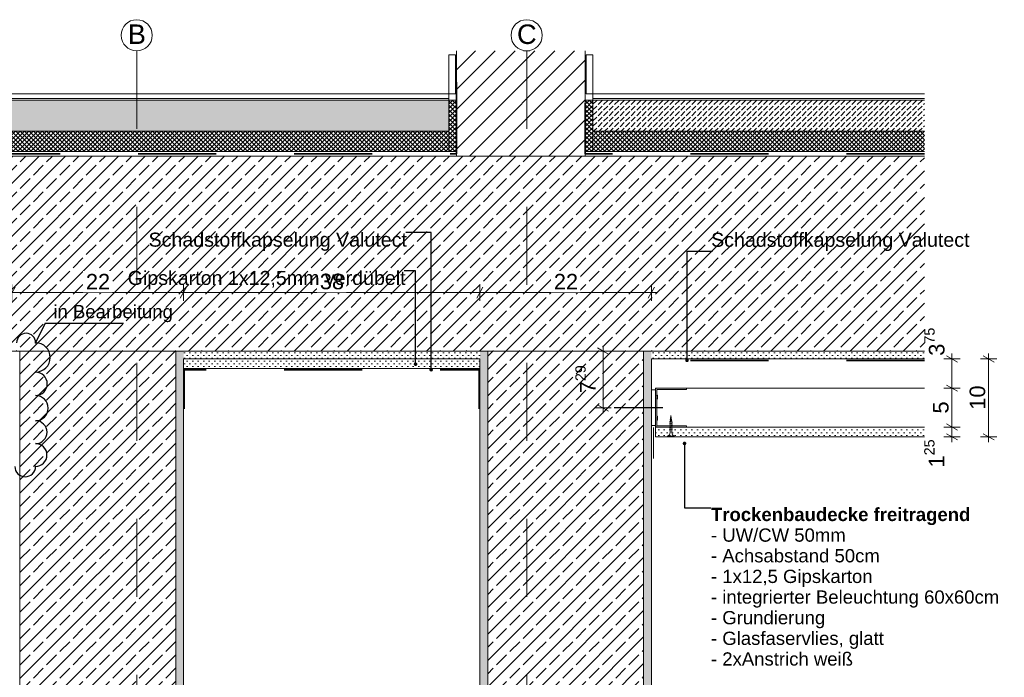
# Model space of a CAD drawing. Header units: metres. Extents: x 0 to 114, y 1 to 7.
# Tile 16 of 50: x 3.402 to 4.665, y 3.947 to 4.79. Entities that reach past the tile are written whole.
import ezdxf

# ---------------------------------------------------------------- set-up
doc = ezdxf.new("R2010")
doc.units = ezdxf.units.M
doc.header["$MEASUREMENT"] = 0
for name, pattern in [('Achse', [0.04, 0.02, -0.01, 0, -0.01]), ('Strichlinie eng', [0.023, 0.015, -0.008]), ('Wipeout_Contour', [1, 0, -1])]:
    doc.linetypes.add(name, pattern=pattern)
for name, color, linetype in [('152 - Bemaßung_ Beschriftung.Ausbau', 7, 'Continuous'), ('209 - Marker.Änderung', 7, 'Continuous'), ('301 - Elemente.Linie', 7, 'Continuous'), ('603 - Struktur.Bodenplatte_ Decke Roh', 7, 'Continuous'), ('605 - Struktur.Wand Innen', 7, 'Continuous'), ('608 - Struktur.Träger', 7, 'Continuous'), ('650 - Abdeckung.Fußboden Aufbau', 7, 'Continuous'), ('653 - Abdeckung.TB Verkofferung', 7, 'Continuous'), ('Neubau_301 - Elemente.Linie', 7, 'Continuous'), ('Neubau_651 - Abdeckung.Decke abgehängt_ bekleidet', 7, 'Continuous'), ('Neubau_653 - Abdeckung.TB Verkofferung', 7, 'Continuous'), ('Neubau_660 - Unterkonstruktion.Trockenbau', 7, 'Continuous')]:
    doc.layers.add(name, color=color, linetype=linetype)
doc.styles.add('ERSTELLTER_STIL_1', font='txt')
doc.styles.add('ERSTELLTER_STIL_2', font='txt')
doc.dimstyles.new('ERSTELLTER_STIL__1', dxfattribs={"dimtxt": 0.02, "dimasz": 0.01064, "dimexe": 0.18, "dimexo": 0.0625, "dimgap": 0, "dimtad": 1, "dimtih": 1, "dimtoh": 1, "dimzin": 0, "dimdsep": 46, "dimtxsty": 'ERSTELLTER_STIL_1', "dimblk": 'ARROWHEAD_2', "dimblk1": 'ARROWHEAD_2', "dimblk2": 'ARROWHEAD_2', "dimcen": 0.09, "dimse1": 1, "dimse2": 1, "dimclrd": 7, "dimclre": 7, "dimclrt": 7, "dimazin": 0, "dimtfac": 1, "dimtdec": 4, "dimtmove": 0, "dimatfit": 3, "dimfxl": 1, "dimtolj": 1, "dimtzin": 0, "dimarcsym": 0})
doc.dimstyles.new('ERSTELLTER_STIL__2', dxfattribs={"dimtxt": 0.02, "dimasz": 0.01064, "dimexe": 0.18, "dimexo": 0.0625, "dimgap": 0, "dimtad": 1, "dimzin": 0, "dimdsep": 46, "dimtxsty": 'ERSTELLTER_STIL_1', "dimblk": 'ARROWHEAD_2', "dimblk1": 'ARROWHEAD_2', "dimblk2": 'ARROWHEAD_2', "dimcen": 0.09, "dimse1": 1, "dimse2": 1, "dimclrd": 7, "dimclre": 7, "dimclrt": 7, "dimazin": 0, "dimtfac": 1, "dimtdec": 4, "dimtmove": 0, "dimatfit": 3, "dimfxl": 1, "dimtolj": 1, "dimtzin": 0, "dimarcsym": 0})
doc.dimstyles.new('ERSTELLTER_STIL__3', dxfattribs={"dimtxt": 0.18, "dimasz": 0.00912, "dimexe": 0.18, "dimexo": 0.0625, "dimgap": 0, "dimtad": 0, "dimtih": 1, "dimtoh": 1, "dimdec": 4, "dimzin": 0, "dimdsep": 46, "dimcen": 0.09, "dimadec": 0, "dimazin": 0, "dimtfac": 1, "dimtdec": 4, "dimtmove": 0, "dimatfit": 3, "dimldrblk": 'ARROWHEAD_11', "dimfxl": 1, "dimtolj": 1, "dimtzin": 0, "dimarcsym": 0})
pattern_1 = [(45, (0, 0), (-0.0028284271, 0.0028284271), []), (135, (0, 0), (0.0028284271, 0.0028284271), [])]
pattern_2 = [(45, (0, 0), (-0.003535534, 0.003535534), [0, -0.005])]
pattern_3 = [(45, (0, 0), (-0.01697056, 0.01697056), []), (45, (-0.008485, 0.008485), (-0.01697056, 0.01697056), [0.018, -0.006])]
pattern_4 = [(45, (0, 0), (-0.007071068, 0.007071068), [0.0075, -0.0025]), (45, (3e-18, 0.007071), (-0.007071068, 0.007071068), [0.0075, -0.0025])]

# ---------------------------------------------------------------- blocks, each defined once
blk = doc.blocks.new('*D228')
at = {"layer": '152 - Bemaßung_ Beschriftung.Ausbau', "color": 7, "linetype": 'Continuous', "lineweight": 5}
for p, q in [((3.3961, 4.447), (3.388, 4.433)), ((3.3921, 4.4295), (3.3921, 4.4505)), ((3.6161, 4.447), (3.608, 4.433)), ((3.6121, 4.4295), (3.6121, 4.4505)), ((3.3852, 4.44), (3.3921, 4.44)), ((3.3921, 4.44), (3.6121, 4.44))]:
    blk.add_line(p, q, dxfattribs=at)
at = {"color": 254, "linetype": 'Wipeout_Contour', "lineweight": 0, "ltscale": 22.746156}
blk.add_wipeout([(3.4831, 4.4403), (3.521, 4.4403), (3.521, 4.4677), (3.4831, 4.4677)], dxfattribs=at).dxf.layer = '152 - Bemaßung_ Beschriftung.Ausbau'
at = {"layer": '152 - Bemaßung_ Beschriftung.Ausbau', "color": 7, "lineweight": 5, "insert": (3.4869, 4.444), "char_height": 0.02, "attachment_point": 7, "style": 'ERSTELLTER_STIL_1'}
blk.add_mtext('\\A1;{\\pql;\\fArial|b0|i0|c0|p38;22}', dxfattribs=at)
blk = doc.blocks.new('ARROWHEAD_2')
at = {"color": 0, "linetype": 'Continuous', "lineweight": 0}
for p, q in [((0, 0), (-1, 0)), ((-0.38, -0.66), (0.38, 0.66))]:
    blk.add_line(p, q, dxfattribs=at)
blk = doc.blocks.new('*D229')
at = {"layer": '152 - Bemaßung_ Beschriftung.Ausbau', "color": 7, "linetype": 'Continuous', "lineweight": 5}
for p, q in [((3.6161, 4.447), (3.608, 4.433)), ((3.6121, 4.4295), (3.6121, 4.4505)), ((3.9961, 4.447), (3.988, 4.433)), ((3.9921, 4.4295), (3.9921, 4.4505)), ((3.6121, 4.44), (3.9921, 4.44))]:
    blk.add_line(p, q, dxfattribs=at)
at = {"color": 254, "linetype": 'Wipeout_Contour', "lineweight": 0, "ltscale": 23.504092}
blk.add_wipeout([(3.7831, 4.4403), (3.821, 4.4403), (3.821, 4.4677), (3.7831, 4.4677)], dxfattribs=at).dxf.layer = '152 - Bemaßung_ Beschriftung.Ausbau'
at = {"layer": '152 - Bemaßung_ Beschriftung.Ausbau', "color": 7, "lineweight": 5, "insert": (3.7869, 4.444), "char_height": 0.02, "attachment_point": 7, "style": 'ERSTELLTER_STIL_1'}
blk.add_mtext('\\A1;{\\pql;\\fArial|b0|i0|c0|p38;38}', dxfattribs=at)
blk = doc.blocks.new('*D230')
at = {"layer": '152 - Bemaßung_ Beschriftung.Ausbau', "color": 7, "linetype": 'Continuous', "lineweight": 5}
for p, q in [((3.9961, 4.447), (3.988, 4.433)), ((3.9921, 4.4295), (3.9921, 4.4505)), ((4.208, 4.433), (4.2161, 4.447)), ((4.2121, 4.4295), (4.2121, 4.4505)), ((3.9921, 4.44), (4.2121, 4.44)), ((4.2121, 4.44), (4.2189, 4.44))]:
    blk.add_line(p, q, dxfattribs=at)
at = {"color": 254, "linetype": 'Wipeout_Contour', "lineweight": 0, "ltscale": 24.297724}
blk.add_wipeout([(4.0831, 4.4403), (4.121, 4.4403), (4.121, 4.4677), (4.0831, 4.4677)], dxfattribs=at).dxf.layer = '152 - Bemaßung_ Beschriftung.Ausbau'
at = {"layer": '152 - Bemaßung_ Beschriftung.Ausbau', "color": 7, "lineweight": 5, "insert": (4.0869, 4.444), "char_height": 0.02, "attachment_point": 7, "style": 'ERSTELLTER_STIL_1'}
blk.add_mtext('\\A1;{\\pql;\\fArial|b0|i0|c0|p38;22}', dxfattribs=at)
blk = doc.blocks.new('*D231')
at = {"layer": '152 - Bemaßung_ Beschriftung.Ausbau', "color": 7, "linetype": 'Continuous', "lineweight": 5}
for p, q in [((4.6078, 4.2675), (4.5868, 4.2675)), ((4.5903, 4.2715), (4.6043, 4.2635)), ((4.5973, 4.255), (4.5973, 4.2675)), ((4.6078, 4.255), (4.5868, 4.255)), ((4.5903, 4.259), (4.6043, 4.251)), ((4.5973, 4.2482), (4.5973, 4.255))]:
    blk.add_line(p, q, dxfattribs=at)
at = {"layer": '152 - Bemaßung_ Beschriftung.Ausbau', "color": 7, "lineweight": 5, "insert": (4.5935, 4.2157), "char_height": 0.02, "attachment_point": 7, "rotation": 90, "style": 'ERSTELLTER_STIL_1'}
blk.add_mtext('\\A1;{\\pql;\\fArial|b0|i0|c0|p38;1\\fArial|b0|i0|c0|p38;\\A1{\\H.66x;\\S25^  ;}}', dxfattribs=at)
blk = doc.blocks.new('*D232')
at = {"layer": '152 - Bemaßung_ Beschriftung.Ausbau', "color": 7, "linetype": 'Continuous', "lineweight": 5}
for p, q in [((4.5903, 4.3215), (4.6043, 4.3135)), ((4.6078, 4.3175), (4.5868, 4.3175)), ((4.5973, 4.2675), (4.5973, 4.3175)), ((4.6078, 4.2675), (4.5868, 4.2675)), ((4.5903, 4.2715), (4.6043, 4.2635))]:
    blk.add_line(p, q, dxfattribs=at)
at = {"layer": '152 - Bemaßung_ Beschriftung.Ausbau', "color": 7, "lineweight": 5, "insert": (4.5933, 4.2849), "char_height": 0.02, "attachment_point": 7, "rotation": 90, "style": 'ERSTELLTER_STIL_1'}
blk.add_mtext('\\A1;{\\pql;\\fArial|b0|i0|c0|p38;5}', dxfattribs=at)
blk = doc.blocks.new('*D233')
at = {"layer": '152 - Bemaßung_ Beschriftung.Ausbau', "color": 7, "linetype": 'Continuous', "lineweight": 5}
for p, q in [((4.6043, 4.351), (4.5903, 4.359)), ((4.5973, 4.355), (4.5973, 4.3618)), ((4.6078, 4.355), (4.5868, 4.355)), ((4.5973, 4.3175), (4.5973, 4.355)), ((4.5903, 4.3215), (4.6043, 4.3135)), ((4.6078, 4.3175), (4.5868, 4.3175))]:
    blk.add_line(p, q, dxfattribs=at)
at = {"layer": '152 - Bemaßung_ Beschriftung.Ausbau', "color": 7, "lineweight": 5, "insert": (4.5936, 4.359), "char_height": 0.02, "attachment_point": 7, "rotation": 90, "style": 'ERSTELLTER_STIL_1'}
blk.add_mtext('\\A1;{\\pql;\\fArial|b0|i0|c0|p38;3\\fArial|b0|i0|c0|p38;\\A1{\\H.66x;\\S75^  ;}}', dxfattribs=at)
blk = doc.blocks.new('*D234')
at = {"layer": '152 - Bemaßung_ Beschriftung.Ausbau', "color": 7, "linetype": 'Continuous', "lineweight": 5}
for p, q in [((4.6513, 4.351), (4.6373, 4.359)), ((4.6443, 4.355), (4.6443, 4.3618)), ((4.6548, 4.355), (4.6338, 4.355)), ((4.6443, 4.255), (4.6443, 4.355)), ((4.6548, 4.255), (4.6338, 4.255)), ((4.6373, 4.259), (4.6513, 4.251)), ((4.6443, 4.2482), (4.6443, 4.255))]:
    blk.add_line(p, q, dxfattribs=at)
at = {"layer": '152 - Bemaßung_ Beschriftung.Ausbau', "color": 7, "lineweight": 5, "insert": (4.6403, 4.2898), "char_height": 0.02, "attachment_point": 7, "rotation": 90, "style": 'ERSTELLTER_STIL_1'}
blk.add_mtext('\\A1;{\\pql;\\fArial|b0|i0|c0|p38;10}', dxfattribs=at)
blk = doc.blocks.new('*D235')
at = {"layer": '152 - Bemaßung_ Beschriftung.Ausbau', "color": 7, "linetype": 'Continuous', "lineweight": 5}
for p, q in [((4.157, 4.361), (4.143, 4.369)), ((4.15, 4.365), (4.15, 4.3718)), ((4.1605, 4.365), (4.1395, 4.365)), ((4.15, 4.2921), (4.15, 4.365)), ((4.143, 4.2961), (4.157, 4.288)), ((4.1605, 4.2921), (4.1395, 4.2921)), ((4.15, 4.2852), (4.15, 4.2921))]:
    blk.add_line(p, q, dxfattribs=at)
at = {"layer": '152 - Bemaßung_ Beschriftung.Ausbau', "color": 7, "lineweight": 5, "insert": (4.1462, 4.3109), "char_height": 0.02, "attachment_point": 7, "rotation": 90, "style": 'ERSTELLTER_STIL_1'}
blk.add_mtext('\\A1;{\\pql;\\fArial|b0|i0|c0|p38;7\\fArial|b0|i0|c0|p38;\\A1{\\H.66x;\\S29^  ;}}', dxfattribs=at)
blk = doc.blocks.new('ARROWHEAD_11')
at = {"color": 0, "linetype": 'Continuous', "lineweight": 0}
blk.add_line((0, 0), (-1, 0), dxfattribs=at)
at = {"color": 0, "linetype": 'Continuous', "lineweight": 0, "const_width": 0.25, "flags": 128}
blk.add_lwpolyline([(-0.125, 0, 1), (0.125, 0, 1)], format="xyb", close=True, dxfattribs=at)

msp = doc.modelspace()

# ---------------------------------------------------------------- hatches: boundary and pattern name
at = {"layer": '650 - Abdeckung.Fußboden Aufbau', "linetype": 'Continuous', "lineweight": 5}
h = msp.add_hatch(dxfattribs=at)
h.set_pattern_fill('Beton__unbewehrt_0010', color=1, style=0, pattern_type=2)
h.set_pattern_definition(pattern_4)
h.paths.add_polyline_path([(3.9521, 4.687), (3.9521, 4.647), (1.3541, 4.647), (1.3541, 4.687)])
h = msp.add_hatch(dxfattribs=at)
h.set_pattern_fill('Dämmung__hart_2_0010', color=1, style=0, pattern_type=2)
h.set_pattern_definition(pattern_1)
h.paths.add_polyline_path([(3.9621, 4.621), (3.9521, 4.621), (3.9521, 4.687), (3.9621, 4.687)])
h = msp.add_hatch(dxfattribs=at)
h.set_pattern_fill('Dämmung__hart_2_0010', color=1, style=0, pattern_type=2)
h.set_pattern_definition(pattern_1)
h.paths.add_polyline_path([(4.1271, 4.621), (4.1371, 4.621), (4.1371, 4.687), (4.1271, 4.687)])
h = msp.add_hatch(dxfattribs=at)
h.set_pattern_fill('Beton__unbewehrt_0010', color=1, style=0, pattern_type=2)
h.set_pattern_definition(pattern_4)
h.paths.add_polyline_path([(4.1371, 4.687), (4.1371, 4.647), (4.5621, 4.647), (4.5621, 4.687)])
at = {"layer": 'Neubau_651 - Abdeckung.Decke abgehängt_ bekleidet', "linetype": 'Continuous', "lineweight": 5}
h = msp.add_hatch(dxfattribs=at)
h.set_pattern_fill('Gips_0010', style=0, pattern_type=2)
h.set_pattern_definition(pattern_2)
h.paths.add_polyline_path([(4.5621, 4.2675), (4.2171, 4.2675), (4.2171, 4.255), (4.5621, 4.255)])
at = {"layer": 'Neubau_653 - Abdeckung.TB Verkofferung', "linetype": 'Continuous', "lineweight": 5}
h = msp.add_hatch(dxfattribs=at)
h.set_pattern_fill('Gips_0010', style=0, pattern_type=2)
h.set_pattern_definition(pattern_2)
h.paths.add_polyline_path([(3.6121, 4.3425), (3.9921, 4.3425), (3.9921, 4.355), (3.6121, 4.355)])

# ---------------------------------------------------------------- linework, layer by layer
at = {"layer": '301 - Elemente.Linie', "color": 92, "linetype": 'Strichlinie eng', "lineweight": 35, "true_color": 0x00be00, "flags": 128}
for points in [[(4.5621, 4.3531), (4.2135, 4.3531), (4.2135, 4.3031)], [(3.9911, 4.2911), (3.9911, 4.3411), (3.613, 4.3411), (3.613, 4.2911)]]:
    msp.add_lwpolyline(points, dxfattribs=at)
at = {"layer": '301 - Elemente.Linie', "color": 160, "linetype": 'Continuous', "lineweight": 9, "true_color": 0x3232ff}
msp.add_circle((3.5521, 4.77), 0.02, dxfattribs=at)
at = {"layer": '603 - Struktur.Bodenplatte_ Decke Roh', "color": 7, "linetype": 'Continuous', "lineweight": 5}
for p, q in [((3.9921, 4.355), (3.6121, 4.355)), ((4.5621, 4.355), (4.2121, 4.355))]:
    msp.add_line(p, q, dxfattribs=at)
at = {"layer": '605 - Struktur.Wand Innen', "color": 1, "linetype": 'Continuous', "lineweight": 13, "flags": 128}
for points in [[(3.9521, 4.695), (3.9521, 4.647)], [(4.1371, 4.695), (4.1371, 4.647)]]:
    msp.add_lwpolyline(points, dxfattribs=at)
at = {"layer": '608 - Struktur.Träger', "color": 7, "linetype": 'Continuous', "lineweight": 5}
for p, q in [((3.6121, 4.355), (3.6121, 3.705)), ((3.9921, 4.355), (3.9921, 3.715)), ((4.2121, 4.355), (4.2121, 4.2945)), ((4.2121, 4.255), (4.2121, 3.705))]:
    msp.add_line(p, q, dxfattribs=at)
at = {"layer": '608 - Struktur.Träger', "color": 7, "linetype": 'Continuous', "lineweight": 5, "flags": 128}
msp.add_lwpolyline([(4.2121, 4.2945), (4.2121, 4.2675), (4.2121, 4.255)], dxfattribs=at)
at = {"layer": '650 - Abdeckung.Fußboden Aufbau', "color": 1, "linetype": 'Continuous', "lineweight": 13}
for p, q in [((1.3541, 4.695), (3.9521, 4.695)), ((1.3541, 4.689), (3.9521, 4.689)), ((1.3541, 4.687), (3.9521, 4.687)), ((4.5621, 4.695), (4.1371, 4.695)), ((4.5621, 4.689), (4.1371, 4.689)), ((4.5621, 4.687), (4.1371, 4.687)), ((1.3541, 4.647), (3.9521, 4.647)), ((4.5621, 4.647), (4.1371, 4.647))]:
    msp.add_line(p, q, dxfattribs=at)
at = {"layer": '650 - Abdeckung.Fußboden Aufbau', "color": 1, "linetype": 'Continuous', "lineweight": 9, "flags": 128}
for points in [[(3.9621, 4.621), (3.9521, 4.621), (3.9521, 4.687), (3.9621, 4.687)], [(4.1271, 4.621), (4.1371, 4.621), (4.1371, 4.687), (4.1271, 4.687)]]:
    msp.add_lwpolyline(points, close=True, dxfattribs=at)
at = {"layer": '653 - Abdeckung.TB Verkofferung', "color": 1, "linetype": 'Continuous', "lineweight": 13}
msp.add_line((4.2146, 4.2271), (4.2146, 4.2671), dxfattribs=at)
at = {"layer": 'Neubau_651 - Abdeckung.Decke abgehängt_ bekleidet', "color": 1, "linetype": 'Continuous', "lineweight": 5}
for p, q in [((4.5621, 4.3175), (4.2171, 4.3175)), ((4.2171, 4.3175), (4.2171, 4.255)), ((4.5621, 4.2675), (4.2171, 4.2675)), ((4.5621, 4.255), (4.2171, 4.255))]:
    msp.add_line(p, q, dxfattribs=at)
at = {"layer": 'Neubau_653 - Abdeckung.TB Verkofferung', "color": 1, "linetype": 'Continuous', "lineweight": 9, "flags": 128}
msp.add_lwpolyline([(3.6121, 4.3425), (3.9921, 4.3425), (3.9921, 4.355), (3.6121, 4.355)], close=True, dxfattribs=at)
at = {"layer": 'Neubau_660 - Unterkonstruktion.Trockenbau', "color": 1, "linetype": 'Continuous', "lineweight": 5}
for p, q in [((4.2391, 4.2728), (4.2351, 4.2718)), ((4.2391, 4.2702), (4.2351, 4.2692)), ((4.2391, 4.2676), (4.2351, 4.2666)), ((4.2387, 4.2752), (4.2353, 4.2744)), ((4.2383, 4.2774), (4.2357, 4.2769)), ((4.238, 4.2796), (4.2362, 4.2794)), ((4.2413, 4.256), (4.2328, 4.256)), ((4.2391, 4.265), (4.2351, 4.264))]:
    msp.add_line(p, q, dxfattribs=at)
at = {"layer": 'Neubau_660 - Unterkonstruktion.Trockenbau', "color": 1, "linetype": 'Continuous', "lineweight": 5, "flags": 128}
msp.add_lwpolyline([(4.2171, 4.3155), (4.2121, 4.3155), (4.2121, 4.2695), (4.2171, 4.2695)], close=True, dxfattribs=at)
for points in [[(4.2571, 4.2675), (4.2191, 4.2675, -0.414214), (4.2171, 4.2695), (4.2171, 4.275, -0.156603), (4.2177, 4.2771, 0.156603), (4.2181, 4.2781), (4.2181, 4.2799, 0.156603), (4.2177, 4.2809, -0.156603), (4.2171, 4.283), (4.2171, 4.302, -0.156603), (4.2177, 4.3041, 0.156603), (4.2181, 4.3051), (4.2181, 4.3069, 0.156603), (4.2177, 4.3079, -0.156603), (4.2171, 4.31), (4.2171, 4.3155, -0.414214), (4.2191, 4.3175), (4.2571, 4.3175), (4.2571, 4.3158), (4.2191, 4.3158, 0.414214), (4.2188, 4.3155), (4.2188, 4.31, 0.156603), (4.2192, 4.309, -0.156603), (4.2198, 4.3069), (4.2198, 4.3051, -0.156603), (4.2192, 4.303, 0.156603), (4.2188, 4.302), (4.2188, 4.283, 0.156603), (4.2192, 4.282, -0.156603), (4.2198, 4.2799), (4.2198, 4.2781, -0.156603), (4.2192, 4.276, 0.156603), (4.2188, 4.275), (4.2188, 4.2695, 0.414214), (4.2191, 4.2693), (4.2571, 4.2693)], [(4.2359, 4.2731), (4.2359, 4.2605, -0.304192), (4.2328, 4.256), (4.2328, 4.255), (4.2413, 4.255), (4.2413, 4.256, -0.304191), (4.2382, 4.2605), (4.2382, 4.2731), (4.2371, 4.2822)]]:
    msp.add_lwpolyline(points, format="xyb", close=True, dxfattribs=at)

# ---------------------------------------------------------------- texts
at = {"layer": '152 - Bemaßung_ Beschriftung.Ausbau', "color": 160, "linetype": 'Continuous', "lineweight": 9, "true_color": 0x3232ff, "char_height": 0.025, "attachment_point": 4, "style": 'ERSTELLTER_STIL_1'}
for s, insert in [('\\A1;{\\pql;\\fArial|b0|i0|c0|p38;B}', (3.5406, 4.7714)), ('\\A1;{\\pql;\\fArial|b0|i0|c0|p38;C}', (4.0397, 4.7712))]:
    msp.add_mtext(s, dxfattribs=dict(at, insert=insert))
at = {"layer": '152 - Bemaßung_ Beschriftung.Ausbau', "color": 7, "linetype": 'Continuous', "lineweight": 9, "insert": (4.2884, 4.164), "char_height": 0.017, "attachment_point": 1, "line_spacing_factor": 0.934166, "style": 'ERSTELLTER_STIL_2'}
msp.add_mtext('\\A1;{\\pql;\\fArial|b1|i0|c0|p38;Trockenbaudecke freitragend\\P\\pql;\\fArial|b0|i0|c0|p38;- UW/CW 50mm\\P\\pql;\\fArial|b0|i0|c0|p38;- \\fArial|b0|i0|c0|p38;Achsabstand \\fArial|b0|i0|c0|p38;50cm\\P\\pql;\\fArial|b0|i0|c0|p38;- 1x12,5 Gipskarton\\P\\pql;\\fArial|b0|i0|c0|p38;- integrierter Beleuchtung 60x60cm\\P\\pql;\\fArial|b0|i0|c0|p38;- Grundierung\\P\\pql;\\fArial|b0|i0|c0|p38;- Glasfaservlies, glatt\\P\\pql;\\fArial|b0|i0|c0|p38;- 2xAnstrich weiß}', dxfattribs=at)

# ---------------------------------------------------------------- dimensions: what is measured, and where the dimension line sits
at = {"layer": '152 - Bemaßung_ Beschriftung.Ausbau', "color": 7, "linetype": 'Continuous', "lineweight": 5}
for base, p1, p2, picture, middle in [((4.5973, 4.3175), (4.5621, 4.2675), (4.5621, 4.3175), '*D232', (4.5833, 4.2925)), ((4.5973, 4.2675), (4.5621, 4.255), (4.5621, 4.2675), '*D231', (4.5833, 4.258))]:
    dim = msp.add_linear_dim(base=base, p1=p1, p2=p2, angle=90, dimstyle='ERSTELLTER_STIL__2', dxfattribs=at)
    dim.commit()
    dim.dimension.update_dxf_attribs({"geometry": picture, "text_midpoint": middle, "dimtype": 160, "text_rotation": 90})

# ---------------------------------------------------------------- leaders
at = {"layer": '152 - Bemaßung_ Beschriftung.Ausbau', "color": 7, "linetype": 'Continuous', "lineweight": 9, "annotation_type": 0, "has_hookline": 1, "hookline_direction": 0, "text_width": 0.367}
msp.add_leader([(4.2545, 4.2466), (4.2545, 4.164), (4.2884, 4.164)], dimstyle='ERSTELLTER_STIL__3', dxfattribs=at)

# ---------------------------------------------------------------- wipeouts: each hides what was drawn before it
at = {"color": 254, "linetype": 'Wipeout_Contour', "lineweight": 0, "ltscale": 21.42032}
msp.add_wipeout([(3.4021, 3.715), (3.6021, 3.715), (3.6021, 4.365), (3.4021, 4.365)], dxfattribs=at).dxf.layer = '608 - Struktur.Träger'
at = {"color": 254, "linetype": 'Wipeout_Contour', "lineweight": 0, "ltscale": 28.192838}
msp.add_wipeout([(4.0021, 3.715), (4.1271, 3.715), (4.2021, 3.715), (4.2021, 4.365), (4.0021, 4.365)], dxfattribs=at).dxf.layer = '608 - Struktur.Träger'

# ---------------------------------------------------------------- next in the draw order: hatches: boundary and pattern name
at = {"layer": '608 - Struktur.Träger', "linetype": 'Continuous', "lineweight": 5}
h = msp.add_hatch(dxfattribs=at)
h.set_pattern_fill('Beton__Stahlbeton_0010', style=0, pattern_type=2)
h.set_pattern_definition(pattern_3)
h.paths.add_polyline_path([(3.4021, 3.715), (3.6021, 3.715), (3.6021, 4.365), (3.4021, 4.365)])
h = msp.add_hatch(dxfattribs=at)
h.set_pattern_fill('Gips_0010', style=0, pattern_type=2)
h.set_pattern_definition(pattern_2)
h.paths.add_polyline_path([(3.6021, 3.705), (3.6121, 3.705), (3.6121, 4.365), (3.6021, 4.365), (3.6021, 3.715)])
h = msp.add_hatch(dxfattribs=at)
h.set_pattern_fill('Gips_0010', style=0, pattern_type=2)
h.set_pattern_definition(pattern_2)
h.paths.add_polyline_path([(4.0021, 4.365), (3.9921, 4.365), (3.9921, 3.715), (4.0021, 3.715)])
h = msp.add_hatch(dxfattribs=at)
h.set_pattern_fill('Beton__Stahlbeton_0010', style=0, pattern_type=2)
h.set_pattern_definition(pattern_3)
h.paths.add_polyline_path([(4.0021, 3.715), (4.1271, 3.715), (4.2021, 3.715), (4.2021, 4.365), (4.0021, 4.365)])
h = msp.add_hatch(dxfattribs=at)
h.set_pattern_fill('Gips_0010', style=0, pattern_type=2)
h.set_pattern_definition(pattern_2)
h.paths.add_polyline_path([(4.2021, 4.365), (4.2021, 3.715), (4.2021, 3.705), (4.2121, 3.705), (4.2121, 4.365)])

# ---------------------------------------------------------------- next in the draw order: linework, layer by layer
at = {"layer": '209 - Marker.Änderung', "color": 1, "linetype": 'Continuous', "lineweight": 25}
for centre, radius, start, end in [((3.4224, 4.323), 0.015, 270, 90), ((3.4224, 4.2918), 0.0162, 270, 90), ((3.4224, 4.261), 0.0147, 270, 90), ((3.4224, 4.2317), 0.0146, 270, 90), ((3.4091, 4.2171), 0.0133, 180, 0)]:
    msp.add_arc(centre, radius, start, end, dxfattribs=at)
msp.add_point((3.4224, 4.2171), dxfattribs=at)
at = {"layer": 'Neubau_301 - Elemente.Linie', "color": 1, "linetype": 'Continuous', "lineweight": 25, "flags": 128}
msp.add_lwpolyline([(4.2265, 4.2921), (4.1641, 4.2921)], dxfattribs=at)

# ---------------------------------------------------------------- next in the draw order: wipeouts: each hides what was drawn before it
at = {"color": 254, "linetype": 'Wipeout_Contour', "lineweight": 0, "ltscale": 44.91962}
msp.add_wipeout([(4.5621, 4.615), (2.9026, 4.615), (2.9026, 4.365), (3.3921, 4.365), (3.6121, 4.365), (3.9921, 4.365), (4.2121, 4.365), (4.5621, 4.365)], dxfattribs=at).dxf.layer = '603 - Struktur.Bodenplatte_ Decke Roh'

# ---------------------------------------------------------------- next in the draw order: hatches: boundary and pattern name
at = {"layer": '603 - Struktur.Bodenplatte_ Decke Roh', "linetype": 'Continuous', "lineweight": 5}
h = msp.add_hatch(dxfattribs=at)
h.set_pattern_fill('Beton__Stahlbeton_0010', style=0, pattern_type=2)
h.set_pattern_definition(pattern_3)
h.paths.add_polyline_path([(4.5621, 4.615), (2.9026, 4.615), (2.9026, 4.365), (3.3921, 4.365), (3.6121, 4.365), (3.9921, 4.365), (4.2121, 4.365), (4.5621, 4.365)])
h = msp.add_hatch(dxfattribs=at)
h.set_pattern_fill('Gips_0010', style=0, pattern_type=2)
h.set_pattern_definition(pattern_2)
h.paths.add_polyline_path([(3.9921, 4.365), (3.6121, 4.365), (3.6121, 4.355), (3.9921, 4.355)])
h = msp.add_hatch(dxfattribs=at)
h.set_pattern_fill('Gips_0010', style=0, pattern_type=2)
h.set_pattern_definition(pattern_2)
h.paths.add_polyline_path([(4.2121, 4.365), (4.2121, 4.355), (4.5621, 4.355), (4.5621, 4.365)])
at = {"layer": '650 - Abdeckung.Fußboden Aufbau', "linetype": 'Continuous', "lineweight": 5}
h = msp.add_hatch(dxfattribs=at)
h.set_pattern_fill('Dämmung__hart_2_0010', color=1, style=0, pattern_type=2)
h.set_pattern_definition(pattern_1)
h.paths.add_polyline_path([(3.9521, 4.647), (3.9521, 4.621), (1.3541, 4.621), (1.3541, 4.647)])
h = msp.add_hatch(dxfattribs=at)
h.set_pattern_fill('Dämmung__hart_2_0010', color=1, style=0, pattern_type=2)
h.set_pattern_definition(pattern_1)
h.paths.add_polyline_path([(4.1371, 4.647), (4.1371, 4.621), (4.5621, 4.621), (4.5621, 4.647)])

# ---------------------------------------------------------------- next in the draw order: linework, layer by layer
at = {"layer": '301 - Elemente.Linie', "color": 160, "linetype": 'Achse', "lineweight": 9, "true_color": 0x3232ff}
msp.add_line((3.5521, 4.75), (3.5521, 3.35), dxfattribs=at)
at = {"layer": '603 - Struktur.Bodenplatte_ Decke Roh', "color": 7, "linetype": 'Continuous', "lineweight": 13, "flags": 128}
msp.add_lwpolyline([(4.5621, 4.365), (4.2121, 4.365), (4.2021, 4.365), (4.0021, 4.365), (3.9921, 4.365), (3.6121, 4.365), (3.6021, 4.365), (3.4021, 4.365), (3.3921, 4.365), (2.9026, 4.365)], dxfattribs=at)
at = {"layer": '608 - Struktur.Träger', "color": 7, "linetype": 'Continuous', "lineweight": 13}
for p, q in [((3.4021, 4.365), (3.4021, 3.715)), ((3.6021, 4.365), (3.6021, 3.715)), ((4.0021, 4.365), (4.0021, 3.715)), ((4.2021, 4.365), (4.2021, 3.715))]:
    msp.add_line(p, q, dxfattribs=at)

# ---------------------------------------------------------------- next in the draw order: texts
at = {"layer": '152 - Bemaßung_ Beschriftung.Ausbau', "color": 7, "linetype": 'Continuous', "lineweight": 9, "char_height": 0.018, "style": 'ERSTELLTER_STIL_1'}
for s, insert, attachment_point in [('\\A1;{\\pql;\\fArial|b0|i0|c0|p38;Schadstoffkapselung\\fArial|b0|i0|c0|p38; \\fArial|b0|i0|c0|p38;Valutect}', (3.5673, 4.5169), 1), ('\\A1;{\\pqr;\\fArial|b0|i0|c0|p38;Schadstoffkapselung\\fArial|b0|i0|c0|p38; \\fArial|b0|i0|c0|p38;Valutect}', (4.6199, 4.4933), 9)]:
    msp.add_mtext(s, dxfattribs=dict(at, insert=insert, attachment_point=attachment_point))

# ---------------------------------------------------------------- next in the draw order: dimensions: what is measured, and where the dimension line sits
at = {"layer": '152 - Bemaßung_ Beschriftung.Ausbau', "color": 7, "linetype": 'Continuous', "lineweight": 5}
for base, p1, picture, middle in [((4.5973, 4.355), (4.5621, 4.3175), '*D233', (4.5833, 4.4013)), ((4.6443, 4.355), (4.5621, 4.255), '*D234', (4.6303, 4.3051))]:
    dim = msp.add_linear_dim(base=base, p1=p1, p2=(4.5621, 4.355), angle=90, dimstyle='ERSTELLTER_STIL__2', dxfattribs=at)
    dim.commit()
    dim.dimension.update_dxf_attribs({"geometry": picture, "text_midpoint": middle, "dimtype": 160, "text_rotation": 90})

# ---------------------------------------------------------------- next in the draw order: leaders
at = {"layer": '152 - Bemaßung_ Beschriftung.Ausbau', "color": 7, "linetype": 'Continuous', "lineweight": 9, "annotation_type": 0, "has_hookline": 1, "hookline_direction": 0, "text_width": 0.3297}
msp.add_leader([(4.2577, 4.3531), (4.2577, 4.4933), (4.2903, 4.4933)], dimstyle='ERSTELLTER_STIL__3', dxfattribs=at)

# ---------------------------------------------------------------- next in the draw order: dimensions: what is measured, and where the dimension line sits
at = {"layer": '152 - Bemaßung_ Beschriftung.Ausbau', "color": 7, "linetype": 'Continuous', "lineweight": 5}
dim = msp.add_linear_dim(base=(3.6121, 4.44), p1=(3.3921, 4.355), p2=(3.6121, 4.355), dimstyle='ERSTELLTER_STIL__1', dxfattribs=at)
dim.commit()
dim.dimension.update_dxf_attribs({"geometry": '*D228', "text_midpoint": (3.5021, 4.454), "dimtype": 160})

# ---------------------------------------------------------------- next in the draw order: wipeouts: each hides what was drawn before it
at = {"color": 254, "linetype": 'Wipeout_Contour', "lineweight": 0, "ltscale": 24.808374}
msp.add_wipeout([(4.1271, 4.615), (4.1271, 4.75), (3.9621, 4.75), (3.9621, 4.615)], dxfattribs=at).dxf.layer = '605 - Struktur.Wand Innen'

# ---------------------------------------------------------------- next in the draw order: hatches: boundary and pattern name
at = {"layer": '605 - Struktur.Wand Innen', "linetype": 'Continuous', "lineweight": 5}
h = msp.add_hatch(dxfattribs=at)
h.set_pattern_fill('MW_Ziegel_0010', style=0, pattern_type=2)
h.set_pattern_definition([(45, (0, 0), (-0.01272792, 0.01272792), [])])
h.paths.add_polyline_path([(4.1271, 4.615), (4.1271, 4.75), (3.9621, 4.75), (3.9621, 4.615)])

# ---------------------------------------------------------------- next in the draw order: linework, layer by layer
at = {"layer": '209 - Marker.Änderung', "color": 1, "linetype": 'Continuous', "lineweight": 25}
for p, q in [((3.4349, 4.401), (3.4224, 4.3756)), ((3.4349, 4.401), (3.5052, 4.401)), ((3.5052, 4.401), (3.5352, 4.401))]:
    msp.add_line(p, q, dxfattribs=at)
for centre, radius, start, end in [((3.4103, 4.3756), 0.0122, 0, 180), ((3.4224, 4.3568), 0.0188, 270, 90)]:
    msp.add_arc(centre, radius, start, end, dxfattribs=at)
msp.add_point((3.4224, 4.3756), dxfattribs=at)
at = {"layer": '301 - Elemente.Linie', "color": 160, "linetype": 'Achse', "lineweight": 9, "true_color": 0x3232ff}
msp.add_line((4.0521, 4.75), (4.0521, 3.35), dxfattribs=at)
at = {"layer": '301 - Elemente.Linie', "color": 92, "linetype": 'Strichlinie eng', "lineweight": 35, "true_color": 0x00be00, "flags": 128}
for points in [[(1.3541, 4.618), (3.9621, 4.618), (3.9621, 4.745)], [(4.5621, 4.618), (4.1271, 4.618), (4.1271, 4.745)]]:
    msp.add_lwpolyline(points, dxfattribs=at)
at = {"layer": '301 - Elemente.Linie', "color": 1, "linetype": 'Continuous', "lineweight": 13, "flags": 128}
for points in [[(3.961, 4.695), (3.9521, 4.695), (3.9521, 4.745), (3.961, 4.745)], [(4.1282, 4.695), (4.1371, 4.695), (4.1371, 4.745), (4.1282, 4.745)]]:
    msp.add_lwpolyline(points, close=True, dxfattribs=at)
at = {"layer": '301 - Elemente.Linie', "color": 160, "linetype": 'Continuous', "lineweight": 9, "true_color": 0x3232ff}
msp.add_circle((4.0521, 4.77), 0.02, dxfattribs=at)
at = {"layer": '603 - Struktur.Bodenplatte_ Decke Roh', "color": 1, "linetype": 'Continuous', "lineweight": 13}
for p, q in [((3.9621, 4.621), (1.3541, 4.621)), ((4.1271, 4.621), (4.5621, 4.621)), ((3.9621, 4.615), (1.3541, 4.615)), ((4.1271, 4.615), (4.5621, 4.615))]:
    msp.add_line(p, q, dxfattribs=at)
at = {"layer": '603 - Struktur.Bodenplatte_ Decke Roh', "color": 7, "linetype": 'Continuous', "lineweight": 13}
for p, q in [((3.9621, 4.615), (2.9026, 4.615)), ((4.5621, 4.615), (4.1271, 4.615))]:
    msp.add_line(p, q, dxfattribs=at)
at = {"layer": '605 - Struktur.Wand Innen', "color": 7, "linetype": 'Continuous', "lineweight": 18}
for p, q in [((3.9621, 4.75), (3.9621, 4.615)), ((4.1271, 4.75), (4.1271, 4.615)), ((4.1271, 4.615), (3.9621, 4.615))]:
    msp.add_line(p, q, dxfattribs=at)

# ---------------------------------------------------------------- next in the draw order: texts
at = {"layer": '209 - Marker.Änderung', "color": 1, "lineweight": 25, "char_height": 0.017, "style": 'ERSTELLTER_STIL_1'}
for s, insert, attachment_point in [('\\A1;{\\pql;\\fArial|b0|i0|c0|p38;in Bearbeitung}', (3.4453, 4.402), 7), ('\\A1;{\\pql;\\fArial|b0|i0|c0|p38;}', (3.5, 4.401), 1)]:
    msp.add_mtext(s, dxfattribs=dict(at, insert=insert, attachment_point=attachment_point))

# ---------------------------------------------------------------- next in the draw order: dimensions: what is measured, and where the dimension line sits
at = {"layer": '152 - Bemaßung_ Beschriftung.Ausbau', "color": 7, "linetype": 'Continuous', "lineweight": 5}
dim = msp.add_linear_dim(base=(3.9921, 4.44), p1=(3.6121, 4.355), p2=(3.9921, 4.355), dimstyle='ERSTELLTER_STIL__1', dxfattribs=at)
dim.commit()
dim.dimension.update_dxf_attribs({"geometry": '*D229', "text_midpoint": (3.8021, 4.454), "dimtype": 160})

# ---------------------------------------------------------------- next in the draw order: texts
at = {"layer": '152 - Bemaßung_ Beschriftung.Ausbau', "color": 7, "linetype": 'Continuous', "lineweight": 9, "insert": (3.5405, 4.4678), "char_height": 0.018, "attachment_point": 1, "style": 'ERSTELLTER_STIL_1'}
msp.add_mtext('\\A1;{\\pql;\\fArial|b0|i0|c0|p38;Gipskarton 1x12,5mm\\fArial|b0|i0|c0|p38; verdübelt}', dxfattribs=at)

# ---------------------------------------------------------------- next in the draw order: dimensions: what is measured, and where the dimension line sits
at = {"layer": '152 - Bemaßung_ Beschriftung.Ausbau', "color": 7, "linetype": 'Continuous', "lineweight": 5}
dim = msp.add_linear_dim(base=(4.2121, 4.44), p1=(3.9921, 4.355), p2=(4.2121, 4.355), dimstyle='ERSTELLTER_STIL__1', dxfattribs=at)
dim.commit()
dim.dimension.update_dxf_attribs({"geometry": '*D230', "text_midpoint": (4.1021, 4.454), "dimtype": 160})

# ---------------------------------------------------------------- next in the draw order: leaders
at = {"layer": '152 - Bemaßung_ Beschriftung.Ausbau', "color": 7, "linetype": 'Continuous', "lineweight": 9, "annotation_type": 0, "has_hookline": 1, "hookline_direction": 1}
for points, text_width in [([(3.9296, 4.3411), (3.9296, 4.5169), (3.897, 4.5169)], 0.3297), ([(3.9096, 4.3482), (3.9096, 4.4678), (3.8951, 4.4678)], 0.3546)]:
    msp.add_leader(points, dimstyle='ERSTELLTER_STIL__3', dxfattribs=dict(at, text_width=text_width))

# ---------------------------------------------------------------- next in the draw order: dimensions: what is measured, and where the dimension line sits
at = {"layer": '152 - Bemaßung_ Beschriftung.Ausbau', "color": 7, "linetype": 'Continuous', "lineweight": 5}
dim = msp.add_linear_dim(base=(4.15, 4.365), p1=(4.2021, 4.2921), p2=(4.2021, 4.365), angle=90, dimstyle='ERSTELLTER_STIL__2', dxfattribs=at)
dim.commit()
dim.dimension.update_dxf_attribs({"geometry": '*D235', "text_midpoint": (4.136, 4.3532), "dimtype": 160, "text_rotation": 90})

doc.saveas('drawing.dxf')
